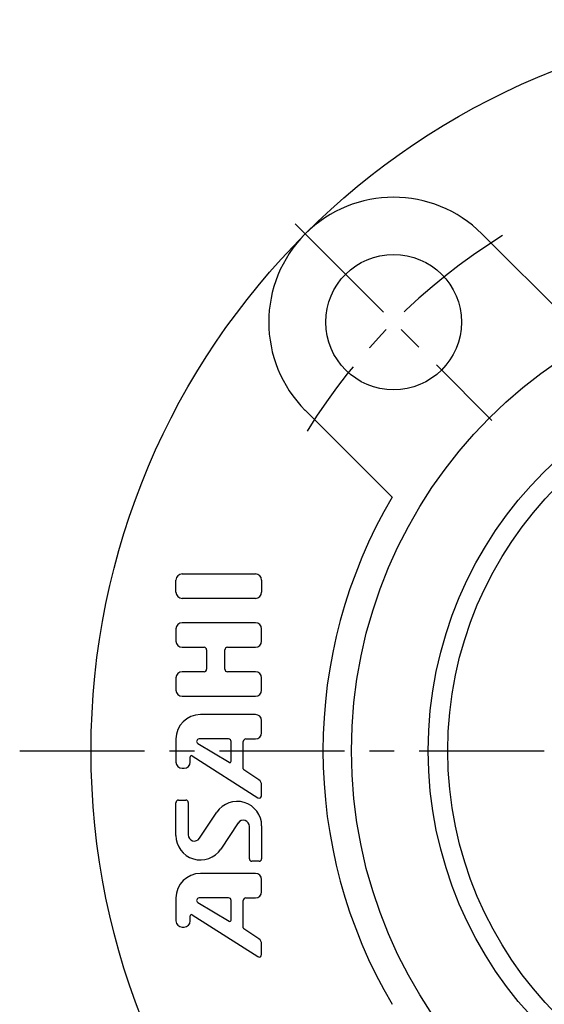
# Model space of a CAD drawing. Extents: x -112 to 255, y -112 to 256.
# Tile 2 of 10: x -112 to -39, y -36 to 103. Entities that reach past the tile are written whole.
import ezdxf

# ---------------------------------------------------------------- set-up
doc = ezdxf.new("R2010")
doc.units = 0
doc.header["$LTSCALE"] = 14
doc.linetypes.add('CENTER', pattern=[2, 1.25, -0.25, 0.25, -0.25])
doc.layers.get('0').update_dxf_attribs({"linetype": 'CONTINUOUS'})
doc.layers.add('1', color=3, linetype='CONTINUOUS')
doc.layers.add('CENTER', color=1, linetype='CENTER')

msp = doc.modelspace()

# ---------------------------------------------------------------- linework, layer by layer
for p, q in [((-47.73, 72.48), (-35.55, 60.3)), ((-72.48, 47.73), (-60.3, 35.55))]:
    msp.add_line(p, q)
for centre, radius in [((0, 0), 102.5), ((-60.1, 60.1), 9.5), ((0, 0), 66), ((0, 0), 55.24), ((0, 0), 52.5)]:
    msp.add_circle(centre, radius)
for centre, radius, start, end in [((-60.1, 60.1), 17.5, 45, 225), ((0, 0), 70, 149.4775, 210.5225)]:
    msp.add_arc(centre, radius, start, end)
at = {"layer": '1'}
for p, q in [((-90.6, 22.22), (-90.6, 23.94)), ((-89.74, 24.79), (-79.45, 24.79)), ((-78.6, 23.94), (-78.6, 22.22)), ((-79.45, 21.36), (-89.74, 21.36)), ((-90.6, 17.08), (-90.6, 15.36)), ((-79.45, 17.94), (-89.74, 17.94)), ((-78.6, 15.36), (-78.6, 17.08)), ((-89.74, 14.51), (-86.65, 14.51)), ((-86.31, 14.16), (-86.31, 11.42)), ((-83.74, 11.42), (-83.74, 14.16)), ((-83.4, 14.51), (-79.45, 14.51)), ((-86.65, 11.08), (-89.74, 11.08)), ((-79.45, 11.08), (-83.4, 11.08)), ((-90.6, 10.22), (-90.6, 8.51)), ((-78.6, 8.51), (-78.6, 10.22)), ((-89.74, 7.65), (-79.45, 7.65)), ((-79.45, 5.08), (-87.17, 5.08)), ((-78.6, 2.51), (-78.6, 4.22)), ((-90.6, 1.65), (-90.6, -1.59)), ((-83.22, 1.65), (-87.36, 1.65)), ((-80.82, 1.65), (-79.45, 1.65)), ((-87.53, 1.01), (-83.14, -1.62)), ((-82.88, -1.48), (-82.88, 1.31)), ((-81.17, -2.54), (-81.17, 1.31)), ((-88.61, -1.59), (-88.61, -0.86)), ((-88.34, -0.72), (-79.12, -6.59)), ((-89.74, -2.45), (-89.46, -2.45)), ((-78.98, -4.09), (-81.09, -2.69)), ((-78.6, -6.3), (-78.6, -4.81)), ((-90.6, -11.88), (-90.6, -7.26)), ((-90.25, -6.92), (-89.22, -6.92)), ((-88.88, -7.26), (-88.88, -11.8)), ((-87.31, -12.28), (-84.88, -8.63)), ((-81.88, -10.13), (-84.31, -13.78)), ((-80.31, -15.15), (-80.31, -10.61)), ((-78.6, -10.53), (-78.6, -15.15)), ((-78.94, -15.49), (-79.97, -15.49)), ((-79.45, -17.21), (-87.17, -17.21)), ((-78.6, -19.78), (-78.6, -18.06)), ((-90.6, -20.64), (-90.6, -23.87)), ((-83.22, -20.64), (-87.36, -20.64)), ((-80.82, -20.64), (-79.45, -20.64)), ((-87.53, -21.27), (-83.14, -23.91)), ((-82.88, -23.76), (-82.88, -20.98)), ((-81.17, -24.83), (-81.17, -20.98)), ((-88.61, -23.87), (-88.61, -23.15)), ((-88.34, -23), (-79.12, -28.87)), ((-89.75, -24.73), (-89.47, -24.73)), ((-78.98, -26.38), (-81.09, -24.97)), ((-78.59, -28.58), (-78.59, -27.09))]:
    msp.add_line(p, q, dxfattribs=at)
for centre, radius, start, end in [((-89.74, 23.94), 0.857, 90, 180), ((-79.45, 23.94), 0.857, 0, 90), ((-89.74, 22.22), 0.857, 180, 270), ((-79.45, 22.22), 0.857, 270, 0), ((-89.74, 17.08), 0.857, 90, 180), ((-79.45, 17.08), 0.857, 0, 90), ((-89.74, 15.36), 0.857, 180, 270), ((-79.45, 15.36), 0.857, 270, 0), ((-86.65, 14.16), 0.343, 0, 90), ((-83.4, 14.16), 0.343, 90, 180), ((-89.74, 10.22), 0.857, 90, 180), ((-86.65, 11.42), 0.343, 270, 0), ((-83.4, 11.42), 0.343, 180, 270), ((-79.45, 10.22), 0.857, 0, 90), ((-89.74, 8.51), 0.857, 180, 270), ((-79.45, 8.51), 0.857, 270, 0), ((-87.17, 1.65), 3.43, 90, 180), ((-79.45, 4.22), 0.857, 0, 90), ((-87.36, 1.31), 0.343, 90, 239.0362), ((-83.22, 1.31), 0.343, 0, 90), ((-80.82, 1.31), 0.343, 90, 180), ((-79.45, 2.51), 0.857, 270, 0), ((-88.43, -0.86), 0.171, 57.5288, 180), ((-89.74, -1.59), 0.857, 180, 270), ((-89.46, -1.59), 0.857, 270, 0), ((-83.05, -1.48), 0.171, 239.0362, 0), ((-81, -2.54), 0.171, 180, 236.3099), ((-79.45, -4.81), 0.857, 0, 56.3099), ((-78.94, -6.3), 0.343, 237.5288, 0), ((-90.25, -7.26), 0.343, 90, 180), ((-89.22, -7.26), 0.343, 0, 90), ((-82.02, -10.53), 3.43, 0, 146.3099), ((-81.17, -10.61), 0.857, 0, 146.3099), ((-87.17, -11.88), 3.43, 180, 326.3099), ((-88.02, -11.8), 0.857, 180, 326.3099), ((-79.97, -15.15), 0.343, 180, 270), ((-78.94, -15.15), 0.343, 270, 0), ((-87.17, -20.64), 3.43, 90, 180), ((-79.45, -18.06), 0.857, 0, 90), ((-87.36, -20.98), 0.343, 90, 239.0362), ((-83.22, -20.98), 0.343, 0, 90), ((-80.82, -20.98), 0.343, 90, 180), ((-79.45, -19.78), 0.857, 270, 0), ((-88.43, -23.15), 0.171, 57.5288, 180), ((-89.74, -23.87), 0.857, 180, 270), ((-89.46, -23.87), 0.857, 270, 0), ((-83.05, -23.76), 0.171, 239.0362, 0), ((-80.99, -24.83), 0.171, 180, 236.3099), ((-79.45, -27.09), 0.857, 0, 56.3099), ((-78.94, -28.58), 0.343, 237.5288, 0)]:
    msp.add_arc(centre, radius, start, end, dxfattribs=at)
at = {"layer": 'CENTER'}
for p, q in [((-73.89, 73.89), (-46.32, 46.32)), ((-112.5, 0), (112.5, 0))]:
    msp.add_line(p, q, dxfattribs=at)
msp.add_arc((0, 0), 85, 121.8267, 148.1733, dxfattribs=at)

doc.saveas('drawing.dxf')
